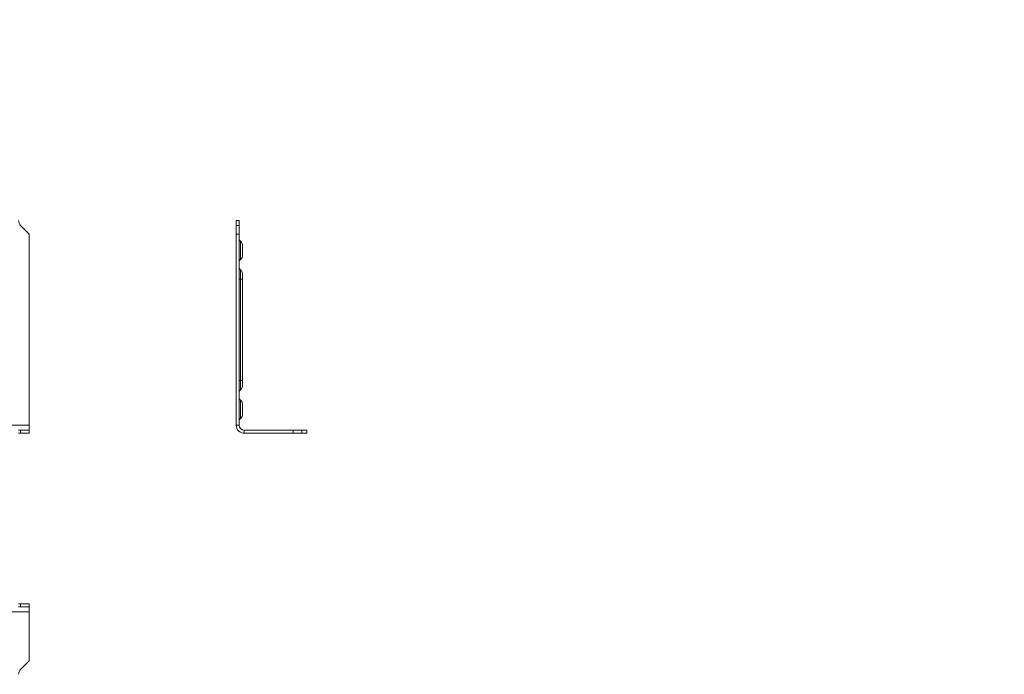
# Model space of a CAD drawing. Header units: millimetres. Extents: x -3 to 869, y -287 to 295.
# Tile 8 of 8: x 578 to 869, y -287 to -94. Entities that reach past the tile are written whole.
import ezdxf

# ---------------------------------------------------------------- set-up
doc = ezdxf.new("R2010")
doc.units = ezdxf.units.MM
doc.styles.add('SLDTEXTSTYLE0', font='TXT', dxfattribs={"width": 0.7, "bigfont": 'bigfont'})

msp = doc.modelspace()

# ---------------------------------------------------------------- linework, layer by layer
at = {"color": 7, "linetype": 'Continuous', "lineweight": 15}
for p, q in [((642.09, -153.25), (642.99, -153.25)), ((642.09, -154.66), (642.09, -153.25)), ((642.99, -154.66), (642.99, -153.25)), ((578.31, -154.66), (580.89, -157.25)), ((580.89, -213.72), (580.89, -157.25)), ((642.09, -154.66), (642.99, -154.66)), ((642.09, -157.25), (642.09, -154.66)), ((642.09, -157.25), (642.99, -157.25)), ((642.09, -157.25), (642.09, -213.72)), ((642.99, -157.25), (642.99, -154.66)), ((642.99, -157.25), (642.99, -213.72)), ((643.32, -164.75), (643.32, -159.35)), ((643.99, -160.75), (643.99, -163.35)), ((643.32, -170.55), (643.32, -167.85)), ((642.99, -170.55), (643.32, -170.55)), ((643.32, -200.55), (643.32, -170.55)), ((643.32, -170.55), (643.99, -170.55)), ((643.99, -169.25), (643.99, -170.55)), ((643.99, -170.55), (643.99, -200.55)), ((642.99, -200.55), (643.32, -200.55)), ((643.32, -203.25), (643.32, -200.55)), ((643.99, -200.55), (643.32, -200.55)), ((643.99, -200.55), (643.99, -201.85)), ((643.32, -211.75), (643.32, -206.35)), ((643.99, -207.75), (643.99, -210.35)), ((390.89, -213.72), (580.89, -213.72)), ((578.31, -215.22), (577.72, -215.22)), ((578.31, -216.12), (578.31, -215.22)), ((580.89, -215.22), (578.31, -215.22)), ((580.89, -215.22), (580.89, -213.72)), ((580.89, -216.12), (580.89, -215.22)), ((642.09, -213.72), (642.99, -213.72)), ((644.49, -216.12), (644.49, -215.22)), ((644.49, -215.22), (658.96, -215.22)), ((658.96, -216.12), (658.96, -215.22)), ((661.54, -215.22), (658.96, -215.22)), ((661.54, -216.12), (661.54, -215.22)), ((662.96, -215.22), (661.54, -215.22)), ((662.96, -216.12), (662.96, -215.22)), ((578.31, -216.12), (577.72, -216.12)), ((580.89, -216.12), (578.31, -216.12)), ((644.49, -216.12), (658.96, -216.12)), ((661.54, -216.12), (658.96, -216.12)), ((662.96, -216.12), (661.54, -216.12)), ((577.72, -266.51), (578.31, -266.51)), ((577.72, -267.41), (578.31, -267.41)), ((578.31, -266.51), (578.31, -267.41)), ((578.31, -266.51), (580.89, -266.51)), ((578.31, -267.41), (580.89, -267.41)), ((580.89, -266.51), (580.89, -267.41)), ((580.89, -268.91), (580.89, -267.41)), ((390.89, -268.91), (580.89, -268.91)), ((580.89, -283.38), (580.89, -268.91)), ((580.89, -283.38), (578.31, -285.96))]:
    msp.add_line(p, q, dxfattribs=at)
for centre, radius, start, end in [((579.72, -153.25), 2, 180, 225), ((643.89, -158.65), 0.9, 180, 230.9772), ((642.19, -160.75), 1.8, 0, 50.9772), ((643.89, -165.45), 0.9, 129.0228, 180), ((642.19, -163.35), 1.8, 309.0228, 0), ((643.89, -167.15), 0.9, 180, 230.9772), ((642.19, -169.25), 1.8, 0, 50.9772), ((643.89, -203.95), 0.9, 129.0228, 180), ((642.19, -201.85), 1.8, 309.0228, 0), ((643.89, -205.65), 0.9, 180, 230.9772), ((642.19, -207.75), 1.8, 360, 50.9772), ((643.89, -212.45), 0.9, 129.0228, 180), ((642.19, -210.35), 1.8, 309.0228, 0), ((644.49, -213.72), 2.4, 180, 270), ((644.49, -213.72), 1.5, 180, 270), ((579.72, -287.38), 2, 135, 180)]:
    msp.add_arc(centre, radius, start, end, dxfattribs=at)

# ---------------------------------------------------------------- texts
at = {"color": 7, "linetype": 'Continuous', "lineweight": 0, "insert": (401.33, -95.53), "char_height": 20, "attachment_point": 1, "style": 'SLDTEXTSTYLE0'}
msp.add_mtext('\\M+18452\\M+1844C\\M+18454-80/100', dxfattribs=at)

doc.saveas('drawing.dxf')
